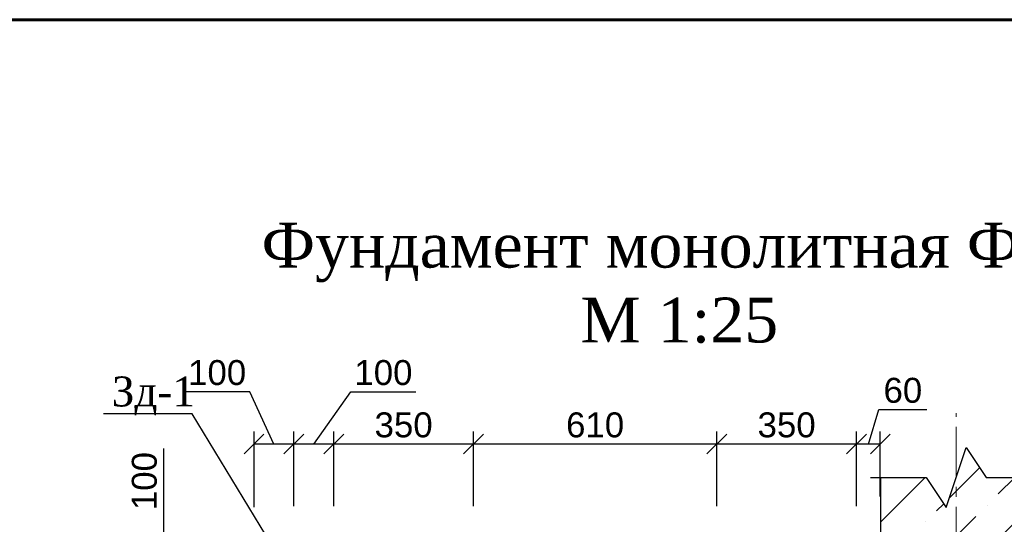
# Model space of a CAD drawing. Header units: millimetres. Extents: x 2063114 to 14983986, y -126020516 to 213791.
# Tile 241 of 256: x 2350815 to 2360688, y -1290558 to -1285501. Entities that reach past the tile are written whole.
import ezdxf

# ---------------------------------------------------------------- set-up
doc = ezdxf.new("R2010")
doc.units = ezdxf.units.MM
doc.linetypes.add('CENTERX2', pattern=[4, 2.5, -0.5, 0.5, -0.5])
doc.layers.get('Defpoints').update_dxf_attribs({"color": 6, "lineweight": 35})
doc.layers.add('АСО-оси', color=24, linetype='CENTERX2', lineweight=20)
doc.styles.get("Standard").update_dxf_attribs({"font": 'arial.ttf'})
doc.styles.add('TIMES', font='times.ttf')
doc.dimstyles.new('25', dxfattribs={"dimscale": 100, "dimtxt": 2.5, "dimasz": 2, "dimexe": 1.25, "dimexo": 0.625, "dimtad": 1, "dimdec": 0, "dimlfac": 0.25, "dimtxsty": 'Standard', "dimblk": 'OBLIQUE', "dimcen": 2, "dimdle": 0.008, "dimclrd": 256, "dimclre": 256, "dimclrt": 256, "dimadec": 0, "dimazin": 0, "dimtfac": 1, "dimtdec": 0, "dimtmove": 1, "dimatfit": 2, "dimfxl": 1.25, "dimarcsym": 0})

# ---------------------------------------------------------------- blocks, each defined once
blk = doc.blocks.new('_Oblique')
at = {"color": 0, "linetype": 'ByBlock', "lineweight": -2}
blk.add_line((-0.5, -0.5), (0.5, 0.5), dxfattribs=at)
blk = doc.blocks.new('*D629')
at = {"lineweight": -2, "transparency": 16777216}
for p, q in [((2352255.9, -1289798.3), (2352255.9, -1290987.6)), ((2352993.4, -1290987.6), (2352130.9, -1290987.6)), ((2352255.9, -1291388.4), (2352255.9, -1290986.8)), ((2352993.4, -1291387.6), (2352130.9, -1291387.6))]:
    blk.add_line(p, q, dxfattribs=at)
at = {"layer": 'Defpoints', "color": 0, "lineweight": 30, "transparency": 16777216}
for p in [(2352255.9, -1290987.6), (2353055.9, -1290987.6), (2353055.9, -1291387.6)]:
    blk.add_point(p, dxfattribs=at)
at = {"lineweight": -2, "transparency": 16777216, "xscale": 200, "yscale": 200, "zscale": 200}
for p, rotation in [((2352255.9, -1290987.6), 90), ((2352255.9, -1291387.6), 270)]:
    blk.add_blockref('_Oblique', p, dxfattribs=dict(at, rotation=rotation))
at = {"transparency": 16777216, "insert": (2352065.8, -1290124.8), "char_height": 250, "attachment_point": 5, "rotation": 90}
blk.add_mtext('100', dxfattribs=at)
blk = doc.blocks.new('*D657')
at = {"lineweight": -2, "transparency": 16777216}
for p, q in [((2359324.7, -1289753.2), (2359428.6, -1289406.8)), ((2359428.6, -1289406.8), (2359912.2, -1289406.8)), ((2359204.8, -1290375.3), (2359204.8, -1289628.2)), ((2359444.5, -1290278.7), (2359444.5, -1289628.2)), ((2359445.3, -1289753.2), (2359204, -1289753.2))]:
    blk.add_line(p, q, dxfattribs=at)
at = {"layer": 'Defpoints', "color": 0, "lineweight": 30, "transparency": 16777216}
for p in [(2359204.8, -1289753.2), (2359444.5, -1290341.2), (2359204.8, -1290437.8)]:
    blk.add_point(p, dxfattribs=at)
at = {"lineweight": -2, "transparency": 16777216, "xscale": 200, "yscale": 200, "zscale": 200, "rotation": 180}
blk.add_blockref('_Oblique', (2359204.8, -1289753.2), dxfattribs=at)
at = {"lineweight": -2, "transparency": 16777216, "xscale": 200, "yscale": 200, "zscale": 200}
blk.add_blockref('_Oblique', (2359444.5, -1289753.2), dxfattribs=at)
at = {"transparency": 16777216, "insert": (2359670.4, -1289216.6), "char_height": 250, "attachment_point": 5}
blk.add_mtext('60', dxfattribs=at)
blk = doc.blocks.new('*D658')
at = {"lineweight": -2, "transparency": 16777216}
for p, q in [((2357804.8, -1290375.3), (2357804.8, -1289628.2)), ((2359204.8, -1290375.3), (2359204.8, -1289628.2)), ((2359205.6, -1289753.2), (2357804, -1289753.2))]:
    blk.add_line(p, q, dxfattribs=at)
at = {"layer": 'Defpoints', "color": 0, "lineweight": 30, "transparency": 16777216}
for p in [(2357804.8, -1289753.2), (2357804.8, -1290437.8), (2359204.8, -1290437.8)]:
    blk.add_point(p, dxfattribs=at)
at = {"lineweight": -2, "transparency": 16777216, "xscale": 200, "yscale": 200, "zscale": 200, "rotation": 180}
blk.add_blockref('_Oblique', (2357804.8, -1289753.2), dxfattribs=at)
at = {"lineweight": -2, "transparency": 16777216, "xscale": 200, "yscale": 200, "zscale": 200}
blk.add_blockref('_Oblique', (2359204.8, -1289753.2), dxfattribs=at)
at = {"transparency": 16777216, "insert": (2358504.8, -1289562.9), "char_height": 250, "attachment_point": 5}
blk.add_mtext('350', dxfattribs=at)
blk = doc.blocks.new('*D659')
at = {"lineweight": -2, "transparency": 16777216}
for p, q in [((2355364.5, -1290375.3), (2355364.5, -1289628.2)), ((2357804.8, -1290375.3), (2357804.8, -1289628.2)), ((2357805.6, -1289753.2), (2355363.7, -1289753.2))]:
    blk.add_line(p, q, dxfattribs=at)
at = {"layer": 'Defpoints', "color": 0, "lineweight": 30, "transparency": 16777216}
for p in [(2355364.5, -1289753.2), (2355364.5, -1290437.8), (2357804.8, -1290437.8)]:
    blk.add_point(p, dxfattribs=at)
at = {"lineweight": -2, "transparency": 16777216, "xscale": 200, "yscale": 200, "zscale": 200, "rotation": 180}
blk.add_blockref('_Oblique', (2355364.5, -1289753.2), dxfattribs=at)
at = {"lineweight": -2, "transparency": 16777216, "xscale": 200, "yscale": 200, "zscale": 200}
blk.add_blockref('_Oblique', (2357804.8, -1289753.2), dxfattribs=at)
at = {"transparency": 16777216, "insert": (2356584.7, -1289563), "char_height": 250, "attachment_point": 5}
blk.add_mtext('610', dxfattribs=at)
blk = doc.blocks.new('*D660')
at = {"lineweight": -2, "transparency": 16777216}
for p, q in [((2353964.5, -1290375.3), (2353964.5, -1289628.2)), ((2355364.5, -1290375.3), (2355364.5, -1289628.2)), ((2355365.3, -1289753.2), (2353963.7, -1289753.2))]:
    blk.add_line(p, q, dxfattribs=at)
at = {"layer": 'Defpoints', "color": 0, "lineweight": 30, "transparency": 16777216}
for p in [(2353964.5, -1289753.2), (2353964.5, -1290437.8), (2355364.5, -1290437.8)]:
    blk.add_point(p, dxfattribs=at)
at = {"lineweight": -2, "transparency": 16777216, "xscale": 200, "yscale": 200, "zscale": 200, "rotation": 180}
blk.add_blockref('_Oblique', (2353964.5, -1289753.2), dxfattribs=at)
at = {"lineweight": -2, "transparency": 16777216, "xscale": 200, "yscale": 200, "zscale": 200}
blk.add_blockref('_Oblique', (2355364.5, -1289753.2), dxfattribs=at)
at = {"transparency": 16777216, "insert": (2354664.5, -1289562.9), "char_height": 250, "attachment_point": 5}
blk.add_mtext('350', dxfattribs=at)
blk = doc.blocks.new('*D661')
at = {"lineweight": -2, "transparency": 16777216}
for p, q in [((2353764.5, -1289753.2), (2354135.5, -1289228.9)), ((2354135.5, -1289228.9), (2354788.4, -1289228.9)), ((2353564.5, -1290375.3), (2353564.5, -1289628.2)), ((2353964.5, -1290375.3), (2353964.5, -1289628.2)), ((2353965.3, -1289753.2), (2353563.7, -1289753.2))]:
    blk.add_line(p, q, dxfattribs=at)
at = {"layer": 'Defpoints', "color": 0, "lineweight": 30, "transparency": 16777216}
for p in [(2353564.5, -1289753.2), (2353564.5, -1290437.8), (2353964.5, -1290437.8)]:
    blk.add_point(p, dxfattribs=at)
at = {"lineweight": -2, "transparency": 16777216, "xscale": 200, "yscale": 200, "zscale": 200, "rotation": 180}
blk.add_blockref('_Oblique', (2353564.5, -1289753.2), dxfattribs=at)
at = {"lineweight": -2, "transparency": 16777216, "xscale": 200, "yscale": 200, "zscale": 200}
blk.add_blockref('_Oblique', (2353964.5, -1289753.2), dxfattribs=at)
at = {"transparency": 16777216, "insert": (2354462, -1289038.8), "char_height": 250, "attachment_point": 5}
blk.add_mtext('100', dxfattribs=at)
blk = doc.blocks.new('*D662')
at = {"lineweight": -2, "transparency": 16777216}
for p, q in [((2353121.2, -1289228.9), (2352468.3, -1289228.9)), ((2353364.5, -1289753.2), (2353121.2, -1289228.9)), ((2353164.5, -1290385), (2353164.5, -1289628.2)), ((2353564.5, -1290375.3), (2353564.5, -1289628.2)), ((2353565.3, -1289753.2), (2353163.7, -1289753.2))]:
    blk.add_line(p, q, dxfattribs=at)
at = {"layer": 'Defpoints', "color": 0, "lineweight": 30, "transparency": 16777216}
for p in [(2353164.5, -1289753.2), (2353164.5, -1290447.5), (2353564.5, -1290437.8)]:
    blk.add_point(p, dxfattribs=at)
at = {"lineweight": -2, "transparency": 16777216, "xscale": 200, "yscale": 200, "zscale": 200, "rotation": 180}
blk.add_blockref('_Oblique', (2353164.5, -1289753.2), dxfattribs=at)
at = {"lineweight": -2, "transparency": 16777216, "xscale": 200, "yscale": 200, "zscale": 200}
blk.add_blockref('_Oblique', (2353564.5, -1289753.2), dxfattribs=at)
at = {"transparency": 16777216, "insert": (2352794.8, -1289038.8), "char_height": 250, "attachment_point": 5}
blk.add_mtext('100', dxfattribs=at)
blk = doc.blocks.new('*U1590')
at = {"color": 0, "lineweight": 60, "ltscale": 25}
blk.add_lwpolyline([(-57400, 41500), (-500, 41500), (-500, 500), (-57400, 500)], close=True, dxfattribs=at)

msp = doc.modelspace()

# ---------------------------------------------------------------- hatches: boundary and pattern name
h = msp.add_hatch()
h.set_pattern_fill('ANSI36', color=253, scale=100)
h.set_pattern_definition([(45, (2559370.55, -1621794.12), (168.3798, 617.3926), [793.75, -158.75, 0, -158.75])])
h.paths.add_polyline_path([(2360964.82265, -1290087.6251), (2360504.82265, -1290087.6251), (2360304.82265, -1289787.6251), (2360104.82265, -1290387.6251), (2359904.82265, -1290087.6251), (2359444.82265, -1290087.6251), (2359444.82265, -1294887.6251), (2359904.82265, -1294887.6251), (2360104.82265, -1295187.6251), (2360304.82265, -1294587.6251), (2360504.82265, -1294887.6251), (2360964.82265, -1294887.6251)])

# ---------------------------------------------------------------- linework, layer by layer
for points in [[(2353964.49532, -1291787.6251), (2352544.55041, -1289451.62857), (2351654.22967, -1289451.62857)], [(2359344.82265, -1290087.6251), (2359904.82265, -1290087.6251), (2360104.82265, -1290387.6251), (2360304.82265, -1289787.6251), (2360504.82265, -1290087.6251), (2361064.82265, -1290087.6251)], [(2359444.82265, -1290087.6251), (2359444.82265, -1294887.6251)]]:
    msp.add_lwpolyline(points)
at = {"layer": 'АСО-оси', "color": 1, "lineweight": 15, "ltscale": 200}
msp.add_lwpolyline([(2360204.8992, -1295681.92984), (2360204.8992, -1289445.42893)], dxfattribs=at)

# ---------------------------------------------------------------- block references
msp.add_blockref('*U1590', (2379792.08613, -1327001.43901))

# ---------------------------------------------------------------- texts
at = {"color": 7, "style": 'TIMES'}
for s, insert, char_height, width, attachment_point in [('Фундамент монолитная Фм2\\PМ 1:25', (2357429.06361, -1288140.21672), 450, 9146.8042538, 5), ('Зд-1', (2351738.03784, -1289076.53922), 300, 613.3821197, 1)]:
    msp.add_mtext(s, dxfattribs=dict(at, insert=insert, char_height=char_height, width=width, attachment_point=attachment_point))

# ---------------------------------------------------------------- dimensions: what is measured, and where the dimension line sits
for base, p1, p2, picture, middle in [((2353164.49532, -1289753.15489), (2353564.49532, -1290437.83948), (2353164.49532, -1290447.54917), '*D662', (2353058.7339, -1289228.93496)), ((2353564.49532, -1289753.15489), (2353964.49532, -1290437.83948), (2353564.49532, -1290437.83948), '*D661', (2354197.97866, -1289228.93496))]:
    dim = msp.add_linear_dim(base=base, p1=p1, p2=p2, dimstyle='25')
    dim.commit()
    dim.dimension.update_dxf_attribs({"geometry": picture, "text_midpoint": middle, "dimtype": 160})
for base, p1, p2, picture, middle in [((2359204.82265, -1289753.15489), (2359444.49532, -1290341.21498), (2359204.82265, -1290437.83948), '*D657', (2359491.07696, -1289216.6184)), ((2353964.49532, -1289753.15489), (2355364.49532, -1290437.83948), (2353964.49532, -1290437.83948), '*D660', (2354664.49532, -1289562.92638)), ((2355364.49532, -1289753.15489), (2357804.82265, -1290437.83948), (2355364.49532, -1290437.83948), '*D659', (2356584.65899, -1289563.01164)), ((2357804.82265, -1289753.15489), (2359204.82265, -1290437.83948), (2357804.82265, -1290437.83948), '*D658', (2358504.82265, -1289562.92638))]:
    dim = msp.add_linear_dim(base=base, p1=p1, p2=p2, dimstyle='25')
    dim.commit()
    dim.dimension.update_dxf_attribs({"geometry": picture, "text_midpoint": middle})
dim = msp.add_linear_dim(base=(2352255.92419, -1290987.6251), p1=(2353055.92419, -1291387.6251), p2=(2353055.92419, -1290987.6251), angle=90, dimstyle='25')
dim.commit()
dim.dimension.update_dxf_attribs({"geometry": '*D629', "text_midpoint": (2352344.3192, -1290124.75341), "dimtype": 160})

doc.saveas('drawing.dxf')
